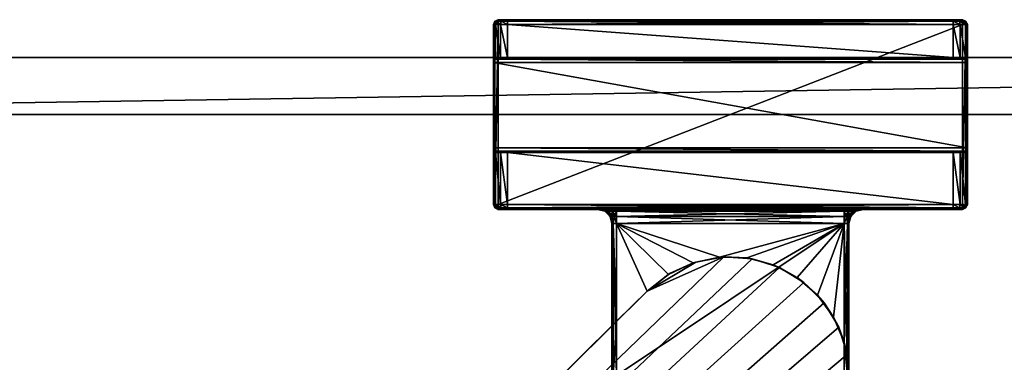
# Model space of a CAD drawing. Header units: metres. Extents: x 0 to 947, y -215 to 49.
# Tile 8 of 10: x 104 to 208, y -29 to 7. Entities that reach past the tile are written whole.
import ezdxf

# ---------------------------------------------------------------- set-up
doc = ezdxf.new("R2010")
doc.units = ezdxf.units.M

msp = doc.modelspace()

# ---------------------------------------------------------------- linework, layer by layer
at = {"layer": 'Y2A95L'}
for points in [[(24.000277, 3, 3), (24.000277, 3, 1994), (411.000275, 3, 3)], [(24.000277, 3, 1994), (411.000275, 3, 1994), (411.000275, 3, 3)], [(24.000277, 3, 3), (411.000275, 3, 3), (24.000277, -3, 3)], [(411.000275, 3, 3), (411.000275, -3, 3), (24.000277, -3, 3)], [(24.000277, 3, 1994), (24.000277, -3, 1994), (411.000275, 3, 1994)], [(24.000277, -3, 1994), (411.000275, -3, 1994), (411.000275, 3, 1994)], [(411.000275, -3, 3), (411.000275, -3, 1994), (24.000277, -3, 3)], [(411.000275, -3, 1994), (24.000277, -3, 1994), (24.000277, -3, 3)]]:
    msp.add_3dface(points, dxfattribs=at)
at = {"layer": 'Y2A95L012'}
for points in [[(154.05043, 6.5, 1976.75), (153.849472, 6.5, 1977.5), (153.995911, 6.853553, 1977.5)], [(153.995911, 6.853553, 1997.5), (153.995911, 6.853553, 1977.5), (153.849472, 6.5, 1997.5)], [(153.995911, 6.853553, 1977.5), (153.849472, 6.5, 1977.5), (153.849472, 6.5, 1997.5)], [(153.849472, 6.5, 1997.5), (153.995911, 6.75, 1997.75), (153.995911, 6.853553, 1997.5)], [(153.995911, 6.75, 1997.75), (153.849472, 6.5, 1997.5), (153.995911, 6.5, 1997.853516)], [(154.05043, 6.5, 1976.75), (154.05043, 3, 1976.75), (153.849472, 6.5, 1977.5)], [(154.05043, 3, 1976.75), (153.849472, 3, 1977.5), (153.849472, 6.5, 1977.5)], [(153.995911, -12.5, 1997.853516), (153.995911, 6.5, 1997.853516), (153.849472, -12.5, 1997.5)], [(153.995911, 6.5, 1997.853516), (153.849472, 6.5, 1997.5), (153.849472, -12.5, 1997.5)], [(153.849472, 3, 1977.5), (153.849472, 6.5, 1997.5), (153.849472, 6.5, 1977.5)], [(153.849472, 3, 1993.5), (153.849472, 6.5, 1997.5), (153.849472, 3, 1977.5)], [(153.849472, 2.853553, 1993.853516), (153.849472, 6.5, 1997.5), (153.849472, 3, 1993.5)], [(153.849472, -12.5, 1997.5), (153.849472, 6.5, 1997.5), (153.849472, 2.5, 1994)], [(153.849472, 2.5, 1994), (153.849472, 6.5, 1997.5), (153.849472, 2.853553, 1993.853516)], [(154.349472, 7, 1977.5), (154.177261, 6.853553, 1976.823242), (153.995911, 6.853553, 1977.5)], [(154.349472, 7, 1997.5), (154.349472, 7, 1977.5), (153.995911, 6.853553, 1997.5)], [(154.349472, 7, 1977.5), (153.995911, 6.853553, 1977.5), (153.995911, 6.853553, 1997.5)], [(154.349472, 6.853553, 1997.853516), (154.349472, 7, 1997.5), (153.995911, 6.853553, 1997.5)], [(154.177261, 6.853553, 1976.823242), (154.05043, 6.5, 1976.75), (153.995911, 6.853553, 1977.5)], [(154.349472, 6.5, 1998), (154.349472, 6.853553, 1997.853516), (153.995911, 6.75, 1997.75)], [(153.995911, 6.75, 1997.75), (154.349472, 6.853553, 1997.853516), (153.995911, 6.853553, 1997.5)], [(153.995911, 6.5, 1997.853516), (154.349472, 6.5, 1998), (153.995911, 6.75, 1997.75)], [(154.349472, -12.5, 1998), (154.349472, 6.5, 1998), (153.995911, -12.5, 1997.853516)], [(154.349472, 6.5, 1998), (153.995911, 6.5, 1997.853516), (153.995911, -12.5, 1997.853516)], [(154.599472, 6.5, 1976.200928), (154.05043, 6.5, 1976.75), (154.177261, 6.853553, 1976.823242)], [(154.599472, 6.5, 1976.200928), (154.599472, 3, 1976.200928), (154.05043, 6.5, 1976.75)], [(154.599472, 3, 1976.200928), (154.05043, 3, 1976.75), (154.05043, 6.5, 1976.75)], [(154.642365, 7, 1976.792847), (154.177261, 6.853553, 1976.823242), (154.349472, 7, 1977.5)], [(154.177261, 6.853553, 1976.823242), (154.642365, 7, 1976.792847), (154.672699, 6.853553, 1976.327759)], [(154.672699, 6.853553, 1976.327759), (154.599472, 6.5, 1976.200928), (154.177261, 6.853553, 1976.823242)], [(203.349472, 7, 1997.5), (202.349472, 7, 1976.5), (154.349472, 7, 1997.5)], [(202.349472, 7, 1976.5), (155.349472, 7, 1976.5), (154.349472, 7, 1997.5)], [(154.349472, 7, 1997.5), (155.349472, 7, 1976.5), (154.349472, 7, 1977.5)], [(155.349472, 7, 1976.5), (154.642365, 7, 1976.792847), (154.349472, 7, 1977.5)], [(203.349472, 7, 1997.5), (154.349472, 7, 1997.5), (203.349472, 6.853553, 1997.853516)], [(154.349472, 7, 1997.5), (154.349472, 6.853553, 1997.853516), (203.349472, 6.853553, 1997.853516)], [(203.349472, 6.853553, 1997.853516), (154.349472, 6.853553, 1997.853516), (203.349472, 6.5, 1998)], [(154.349472, 6.853553, 1997.853516), (154.349472, 6.5, 1998), (203.349472, 6.5, 1998)], [(203.349472, -12.5, 1998), (203.349472, 6.5, 1998), (154.349472, -12.5, 1998)], [(203.349472, 6.5, 1998), (154.349472, 6.5, 1998), (154.349472, -12.5, 1998)], [(155.349472, 6.5, 1976), (154.599472, 6.5, 1976.200928), (154.672699, 6.853553, 1976.327759)], [(155.349472, 6.5, 1976), (155.349472, 3, 1976), (154.599472, 6.5, 1976.200928)], [(155.349472, 3, 1976), (154.599472, 3, 1976.200928), (154.599472, 6.5, 1976.200928)], [(154.642365, 7, 1976.792847), (155.349472, 7, 1976.5), (154.672699, 6.853553, 1976.327759)], [(154.672699, 6.853553, 1976.327759), (155.349472, 7, 1976.5), (155.349472, 6.853553, 1976.146484)], [(155.349472, 6.853553, 1976.146484), (155.349472, 6.5, 1976), (154.672699, 6.853553, 1976.327759)], [(202.349472, 6.853553, 1976.146484), (155.349472, 6.853553, 1976.146484), (202.349472, 7, 1976.5)], [(155.349472, 6.853553, 1976.146484), (155.349472, 7, 1976.5), (202.349472, 7, 1976.5)], [(202.349472, 6.5, 1976), (155.349472, 6.5, 1976), (202.349472, 6.853553, 1976.146484)], [(155.349472, 6.5, 1976), (155.349472, 6.853553, 1976.146484), (202.349472, 6.853553, 1976.146484)], [(202.349472, 6.5, 1976), (202.349472, 3, 1976), (155.349472, 6.5, 1976)], [(202.349472, 3, 1976), (155.349472, 3, 1976), (155.349472, 6.5, 1976)], [(203.05658, 7, 1976.792847), (202.349472, 7, 1976.5), (203.349472, 7, 1997.5)], [(203.05658, 7, 1976.792847), (203.026245, 6.853553, 1976.327759), (202.349472, 7, 1976.5)], [(202.349472, 7, 1976.5), (203.026245, 6.853553, 1976.327759), (202.349472, 6.853553, 1976.146484)], [(203.026245, 6.853553, 1976.327759), (203.099472, 6.5, 1976.200928), (202.349472, 6.853553, 1976.146484)], [(203.099472, 6.5, 1976.200928), (202.349472, 6.5, 1976), (202.349472, 6.853553, 1976.146484)], [(203.099472, 6.5, 1976.200928), (203.099472, 3, 1976.200928), (202.349472, 6.5, 1976)], [(203.099472, 3, 1976.200928), (202.349472, 3, 1976), (202.349472, 6.5, 1976)], [(203.026245, 6.853553, 1976.327759), (203.05658, 7, 1976.792847), (203.521683, 6.853553, 1976.823242)], [(203.521683, 6.853553, 1976.823242), (203.648514, 6.5, 1976.75), (203.026245, 6.853553, 1976.327759)], [(203.648514, 6.5, 1976.75), (203.099472, 6.5, 1976.200928), (203.026245, 6.853553, 1976.327759)], [(203.349472, 7, 1977.5), (203.05658, 7, 1976.792847), (203.349472, 7, 1997.5)], [(203.05658, 7, 1976.792847), (203.349472, 7, 1977.5), (203.521683, 6.853553, 1976.823242)], [(203.648514, 6.5, 1976.75), (203.648514, 3, 1976.75), (203.099472, 6.5, 1976.200928)], [(203.648514, 3, 1976.75), (203.099472, 3, 1976.200928), (203.099472, 6.5, 1976.200928)], [(203.703018, 6.853553, 1997.5), (203.349472, 7, 1997.5), (203.703018, 6.75, 1997.75)], [(203.349472, 7, 1997.5), (203.349472, 6.853553, 1997.853516), (203.703018, 6.75, 1997.75)], [(203.703018, 6.853553, 1997.5), (203.703018, 6.853553, 1977.5), (203.349472, 7, 1997.5)], [(203.703018, 6.853553, 1977.5), (203.349472, 7, 1977.5), (203.349472, 7, 1997.5)], [(203.521683, 6.853553, 1976.823242), (203.349472, 7, 1977.5), (203.703018, 6.853553, 1977.5)], [(203.703018, 6.75, 1997.75), (203.349472, 6.853553, 1997.853516), (203.703018, 6.5, 1997.853516)], [(203.349472, 6.853553, 1997.853516), (203.349472, 6.5, 1998), (203.703018, 6.5, 1997.853516)], [(203.703018, -12.5, 1997.853516), (203.703018, 6.5, 1997.853516), (203.349472, -12.5, 1998)], [(203.703018, 6.5, 1997.853516), (203.349472, 6.5, 1998), (203.349472, -12.5, 1998)], [(203.703018, 6.853553, 1977.5), (203.849472, 6.5, 1977.5), (203.521683, 6.853553, 1976.823242)], [(203.849472, 6.5, 1977.5), (203.648514, 6.5, 1976.75), (203.521683, 6.853553, 1976.823242)], [(203.849472, 6.5, 1977.5), (203.849472, 3, 1977.5), (203.648514, 6.5, 1976.75)], [(203.849472, 3, 1977.5), (203.648514, 3, 1976.75), (203.648514, 6.5, 1976.75)], [(203.703018, 6.75, 1997.75), (203.849472, 6.5, 1997.5), (203.703018, 6.853553, 1997.5)], [(203.849472, 6.5, 1997.5), (203.849472, 6.5, 1977.5), (203.703018, 6.853553, 1997.5)], [(203.849472, 6.5, 1977.5), (203.703018, 6.853553, 1977.5), (203.703018, 6.853553, 1997.5)], [(203.849472, 6.5, 1997.5), (203.703018, 6.75, 1997.75), (203.703018, 6.5, 1997.853516)], [(203.849472, -12.5, 1997.5), (203.849472, 6.5, 1997.5), (203.703018, -12.5, 1997.853516)], [(203.849472, 6.5, 1997.5), (203.703018, 6.5, 1997.853516), (203.703018, -12.5, 1997.853516)], [(203.849472, 2.853553, 1993.853516), (203.849472, 6.5, 1997.5), (203.849472, 2.5, 1994)], [(203.849472, 6.5, 1997.5), (203.849472, -12.5, 1997.5), (203.849472, 2.5, 1994)], [(203.849472, 3, 1993.5), (203.849472, 6.5, 1997.5), (203.849472, 2.853553, 1993.853516)], [(203.849472, 3, 1977.5), (203.849472, 6.5, 1997.5), (203.849472, 3, 1993.5)], [(203.849472, 6.5, 1977.5), (203.849472, 6.5, 1997.5), (203.849472, 3, 1977.5)], [(153.849472, 3, 1977.5), (154.05043, 3, 1976.75), (153.849472, 3, 1993.5)], [(154.05043, 3, 1976.75), (155.349472, 3, 1976), (153.849472, 3, 1993.5)], [(153.849472, 3, 1993.5), (155.349472, 3, 1976), (203.849472, 3, 1993.5)], [(203.849472, 3, 1993.5), (203.849472, 2.853553, 1993.853516), (153.849472, 3, 1993.5)], [(203.849472, 2.853553, 1993.853516), (153.849472, 2.853553, 1993.853516), (153.849472, 3, 1993.5)], [(203.849472, 2.853553, 1993.853516), (203.849472, 2.5, 1994), (153.849472, 2.853553, 1993.853516)], [(203.849472, 2.5, 1994), (153.849472, 2.5, 1994), (153.849472, 2.853553, 1993.853516)], [(153.849472, -6.5, 1994), (153.849472, -12.5, 1997.5), (153.849472, 2.5, 1994)], [(203.849472, 2.5, 1994), (203.849472, -6.5, 1994), (153.849472, 2.5, 1994)], [(203.849472, -6.5, 1994), (153.849472, -6.5, 1994), (153.849472, 2.5, 1994)], [(155.349472, 3, 1976), (154.05043, 3, 1976.75), (154.599472, 3, 1976.200928)], [(155.349472, 3, 1976), (202.349472, 3, 1976), (203.849472, 3, 1993.5)], [(203.849472, 3, 1993.5), (202.349472, 3, 1976), (203.648514, 3, 1976.75)], [(202.349472, 3, 1976), (203.099472, 3, 1976.200928), (203.648514, 3, 1976.75)], [(203.849472, 3, 1993.5), (203.648514, 3, 1976.75), (203.849472, 3, 1977.5)], [(203.849472, 2.5, 1994), (203.849472, -12.5, 1997.5), (203.849472, -6.5, 1994)], [(153.849472, -6.853553, 1993.853516), (153.849472, -12.5, 1997.5), (153.849472, -6.5, 1994)], [(203.849472, -6.5, 1994), (203.849472, -6.853553, 1993.853516), (153.849472, -6.5, 1994)], [(203.849472, -6.853553, 1993.853516), (153.849472, -6.853553, 1993.853516), (153.849472, -6.5, 1994)], [(153.849472, -7, 1993.5), (153.849472, -12.5, 1997.5), (153.849472, -6.853553, 1993.853516)], [(203.849472, -6.853553, 1993.853516), (203.849472, -7, 1993.5), (153.849472, -6.853553, 1993.853516)], [(203.849472, -7, 1993.5), (153.849472, -7, 1993.5), (153.849472, -6.853553, 1993.853516)], [(154.05043, -7, 1976.75), (154.05043, -12.5, 1976.75), (153.849472, -7, 1977.5)], [(154.05043, -12.5, 1976.75), (153.849472, -12.5, 1977.5), (153.849472, -7, 1977.5)], [(153.849472, -12.5, 1997.5), (153.849472, -7, 1977.5), (153.849472, -12.5, 1977.5)], [(153.849472, -7, 1977.5), (153.849472, -12.5, 1997.5), (153.849472, -7, 1993.5)], [(153.849472, -7, 1977.5), (155.349472, -7, 1976), (154.05043, -7, 1976.75)], [(153.849472, -7, 1993.5), (155.349472, -7, 1976), (153.849472, -7, 1977.5)], [(203.849472, -7, 1993.5), (155.349472, -7, 1976), (153.849472, -7, 1993.5)], [(154.599472, -7, 1976.200928), (154.599472, -12.5, 1976.200928), (154.05043, -7, 1976.75)], [(154.599472, -12.5, 1976.200928), (154.05043, -12.5, 1976.75), (154.05043, -7, 1976.75)], [(154.05043, -7, 1976.75), (155.349472, -7, 1976), (154.599472, -7, 1976.200928)], [(155.349472, -7, 1976), (155.349472, -12.5, 1976), (154.599472, -7, 1976.200928)], [(155.349472, -12.5, 1976), (154.599472, -12.5, 1976.200928), (154.599472, -7, 1976.200928)], [(202.349472, -7, 1976), (202.349472, -12.5, 1976), (155.349472, -7, 1976)], [(202.349472, -12.5, 1976), (155.349472, -12.5, 1976), (155.349472, -7, 1976)], [(155.349472, -7, 1976), (203.849472, -7, 1993.5), (202.349472, -7, 1976)], [(203.099472, -7, 1976.200928), (203.099472, -12.5, 1976.200928), (202.349472, -7, 1976)], [(203.099472, -12.5, 1976.200928), (202.349472, -12.5, 1976), (202.349472, -7, 1976)], [(203.099472, -7, 1976.200928), (202.349472, -7, 1976), (203.648514, -7, 1976.75)], [(202.349472, -7, 1976), (203.849472, -7, 1993.5), (203.648514, -7, 1976.75)], [(203.648514, -7, 1976.75), (203.648514, -12.5, 1976.75), (203.099472, -7, 1976.200928)], [(203.648514, -12.5, 1976.75), (203.099472, -12.5, 1976.200928), (203.099472, -7, 1976.200928)], [(203.849472, -7, 1977.5), (203.849472, -12.5, 1977.5), (203.648514, -7, 1976.75)], [(203.849472, -12.5, 1977.5), (203.648514, -12.5, 1976.75), (203.648514, -7, 1976.75)], [(203.648514, -7, 1976.75), (203.849472, -7, 1993.5), (203.849472, -7, 1977.5)], [(203.849472, -6.5, 1994), (203.849472, -12.5, 1997.5), (203.849472, -6.853553, 1993.853516)], [(203.849472, -6.853553, 1993.853516), (203.849472, -12.5, 1997.5), (203.849472, -7, 1993.5)], [(203.849472, -12.5, 1977.5), (203.849472, -7, 1977.5), (203.849472, -12.5, 1997.5)], [(203.849472, -7, 1977.5), (203.849472, -7, 1993.5), (203.849472, -12.5, 1997.5)], [(153.995911, -12.853554, 1977.5), (153.995911, -12.853554, 1997.5), (153.849472, -12.5, 1977.5)], [(153.995911, -12.853554, 1997.5), (153.849472, -12.5, 1997.5), (153.849472, -12.5, 1977.5)], [(153.995911, -12.853554, 1977.5), (153.849472, -12.5, 1977.5), (154.177261, -12.853554, 1976.823242)], [(153.849472, -12.5, 1977.5), (154.05043, -12.5, 1976.75), (154.177261, -12.853554, 1976.823242)], [(153.849472, -12.5, 1997.5), (153.995911, -12.75, 1997.75), (153.995911, -12.5, 1997.853516)], [(153.995911, -12.75, 1997.75), (153.849472, -12.5, 1997.5), (153.995911, -12.853554, 1997.5)], [(153.995911, -12.75, 1997.75), (154.349472, -12.853554, 1997.853516), (153.995911, -12.5, 1997.853516)], [(154.349472, -12.853554, 1997.853516), (154.349472, -12.5, 1998), (153.995911, -12.5, 1997.853516)], [(153.995911, -12.853554, 1997.5), (154.349472, -13, 1997.5), (153.995911, -12.75, 1997.75)], [(154.349472, -13, 1997.5), (154.349472, -12.853554, 1997.853516), (153.995911, -12.75, 1997.75)], [(154.349472, -13, 1977.5), (154.349472, -13, 1997.5), (153.995911, -12.853554, 1977.5)], [(154.349472, -13, 1997.5), (153.995911, -12.853554, 1997.5), (153.995911, -12.853554, 1977.5)], [(154.177261, -12.853554, 1976.823242), (154.349472, -13, 1977.5), (153.995911, -12.853554, 1977.5)], [(154.177261, -12.853554, 1976.823242), (154.05043, -12.5, 1976.75), (154.672699, -12.853554, 1976.327759)], [(154.05043, -12.5, 1976.75), (154.599472, -12.5, 1976.200928), (154.672699, -12.853554, 1976.327759)], [(154.672699, -12.853554, 1976.327759), (154.642365, -13, 1976.792847), (154.177261, -12.853554, 1976.823242)], [(154.642365, -13, 1976.792847), (154.349472, -13, 1977.5), (154.177261, -12.853554, 1976.823242)], [(203.349472, -12.5, 1998), (154.349472, -12.5, 1998), (203.349472, -12.853554, 1997.853516)], [(154.349472, -12.5, 1998), (154.349472, -12.853554, 1997.853516), (203.349472, -12.853554, 1997.853516)], [(203.349472, -12.853554, 1997.853516), (154.349472, -12.853554, 1997.853516), (203.349472, -13, 1997.5)], [(154.349472, -12.853554, 1997.853516), (154.349472, -13, 1997.5), (203.349472, -13, 1997.5)], [(164.849472, -13, 1991.5), (154.349472, -13, 1997.5), (164.849472, -13, 1986.5)], [(154.349472, -13, 1997.5), (154.349472, -13, 1977.5), (164.849472, -13, 1986.5)], [(164.849472, -13, 1986.5), (154.349472, -13, 1977.5), (155.349472, -13, 1976.5)], [(154.349472, -13, 1977.5), (154.642365, -13, 1976.792847), (155.349472, -13, 1976.5)], [(164.849472, -13, 1991.5), (165.117416, -13, 1992.5), (154.349472, -13, 1997.5)], [(165.117416, -13, 1992.5), (165.849472, -13, 1993.232056), (154.349472, -13, 1997.5)], [(203.349472, -13, 1997.5), (154.349472, -13, 1997.5), (166.849472, -13, 1993.5)], [(166.849472, -13, 1993.5), (154.349472, -13, 1997.5), (165.849472, -13, 1993.232056)], [(154.672699, -12.853554, 1976.327759), (154.599472, -12.5, 1976.200928), (155.349472, -12.853554, 1976.146484)], [(154.599472, -12.5, 1976.200928), (155.349472, -12.5, 1976), (155.349472, -12.853554, 1976.146484)], [(154.642365, -13, 1976.792847), (154.672699, -12.853554, 1976.327759), (155.349472, -13, 1976.5)], [(155.349472, -13, 1976.5), (154.672699, -12.853554, 1976.327759), (155.349472, -12.853554, 1976.146484)], [(202.349472, -12.853554, 1976.146484), (155.349472, -12.853554, 1976.146484), (202.349472, -12.5, 1976)], [(155.349472, -12.853554, 1976.146484), (155.349472, -12.5, 1976), (202.349472, -12.5, 1976)], [(202.349472, -13, 1976.5), (155.349472, -13, 1976.5), (202.349472, -12.853554, 1976.146484)], [(155.349472, -13, 1976.5), (155.349472, -12.853554, 1976.146484), (202.349472, -12.853554, 1976.146484)], [(165.849472, -13, 1984.767944), (155.349472, -13, 1976.5), (166.849472, -13, 1984.5)], [(155.349472, -13, 1976.5), (202.349472, -13, 1976.5), (166.849472, -13, 1984.5)], [(155.349472, -13, 1976.5), (165.117416, -13, 1985.5), (164.849472, -13, 1986.5)], [(165.117416, -13, 1985.5), (155.349472, -13, 1976.5), (165.849472, -13, 1984.767944)], [(165.117416, -13, 1985.5), (165.694626, -13.200962, 1986.021606), (164.849472, -13, 1986.5)], [(165.694626, -13.200962, 1986.021606), (165.599472, -13.200962, 1986.5), (164.849472, -13, 1986.5)], [(165.599472, -13.200962, 1991.5), (164.849472, -13, 1991.5), (165.599472, -13.200962, 1986.5)], [(165.599472, -13.200962, 1986.5), (164.849472, -13, 1991.5), (164.849472, -13, 1986.5)], [(165.599472, -13.200962, 1991.5), (165.694626, -13.200962, 1991.978394), (164.849472, -13, 1991.5)], [(164.849472, -13, 1991.5), (165.694626, -13.200962, 1991.978394), (165.117416, -13, 1992.5)], [(165.849472, -13, 1984.767944), (165.965591, -13.200962, 1985.616089), (165.117416, -13, 1985.5)], [(165.965591, -13.200962, 1985.616089), (165.694626, -13.200962, 1986.021606), (165.117416, -13, 1985.5)], [(165.694626, -13.200962, 1991.978394), (165.965591, -13.200962, 1992.383911), (165.117416, -13, 1992.5)], [(165.117416, -13, 1992.5), (165.965591, -13.200962, 1992.383911), (165.849472, -13, 1993.232056)], [(165.694626, -13.200962, 1986.021606), (166.148514, -13.75, 1986.5), (165.599472, -13.200962, 1986.5)], [(166.148514, -13.75, 1991.5), (165.599472, -13.200962, 1991.5), (166.148514, -13.75, 1986.5)], [(166.148514, -13.75, 1986.5), (165.599472, -13.200962, 1991.5), (165.599472, -13.200962, 1986.5)], [(165.694626, -13.200962, 1991.978394), (165.599472, -13.200962, 1991.5), (166.201859, -13.75, 1991.768188)], [(166.201859, -13.75, 1991.768188), (165.599472, -13.200962, 1991.5), (166.148514, -13.75, 1991.5)], [(165.965591, -13.200962, 1985.616089), (166.201859, -13.75, 1986.231812), (165.694626, -13.200962, 1986.021606)], [(166.201859, -13.75, 1986.231812), (166.148514, -13.75, 1986.5), (165.694626, -13.200962, 1986.021606)], [(165.965591, -13.200962, 1992.383911), (165.694626, -13.200962, 1991.978394), (166.353821, -13.75, 1991.995605)], [(166.353821, -13.75, 1991.995605), (165.694626, -13.200962, 1991.978394), (166.201859, -13.75, 1991.768188)], [(166.849472, -13, 1984.5), (166.371109, -13.200962, 1985.345093), (165.849472, -13, 1984.767944)], [(166.371109, -13.200962, 1985.345093), (165.965591, -13.200962, 1985.616089), (165.849472, -13, 1984.767944)], [(165.965591, -13.200962, 1992.383911), (166.371109, -13.200962, 1992.654907), (165.849472, -13, 1993.232056)], [(165.849472, -13, 1993.232056), (166.371109, -13.200962, 1992.654907), (166.849472, -13, 1993.5)], [(166.201859, -13.75, 1986.231812), (165.965591, -13.200962, 1985.616089), (166.353821, -13.75, 1986.004395)], [(165.965591, -13.200962, 1985.616089), (166.371109, -13.200962, 1985.345093), (166.353821, -13.75, 1986.004395)], [(165.965591, -13.200962, 1992.383911), (166.581223, -13.75, 1992.147583), (166.371109, -13.200962, 1992.654907)], [(166.581223, -13.75, 1992.147583), (165.965591, -13.200962, 1992.383911), (166.353821, -13.75, 1991.995605)], [(166.353821, -13.75, 1986.004395), (166.371109, -13.200962, 1985.345093), (166.581223, -13.75, 1985.852417)], [(166.849472, -13.200962, 1985.25), (166.371109, -13.200962, 1985.345093), (166.849472, -13, 1984.5)], [(166.371109, -13.200962, 1992.654907), (166.849472, -13.200962, 1992.75), (166.849472, -13, 1993.5)], [(166.371109, -13.200962, 1985.345093), (166.849472, -13.200962, 1985.25), (166.581223, -13.75, 1985.852417)], [(166.581223, -13.75, 1992.147583), (166.849472, -13.75, 1992.200928), (166.371109, -13.200962, 1992.654907)], [(166.371109, -13.200962, 1992.654907), (166.849472, -13.75, 1992.200928), (166.849472, -13.200962, 1992.75)], [(166.581223, -13.75, 1985.852417), (166.849472, -13.200962, 1985.25), (166.849472, -13.75, 1985.799072)], [(190.849472, -13.200962, 1985.25), (166.849472, -13, 1984.5), (190.849472, -13, 1984.5)], [(166.849472, -13, 1984.5), (190.849472, -13.200962, 1985.25), (166.849472, -13.200962, 1985.25)], [(190.849472, -13.200962, 1992.75), (190.849472, -13, 1993.5), (166.849472, -13.200962, 1992.75)], [(166.849472, -13.200962, 1992.75), (190.849472, -13, 1993.5), (166.849472, -13, 1993.5)], [(190.849472, -13, 1993.5), (203.349472, -13, 1997.5), (166.849472, -13, 1993.5)], [(166.849472, -13, 1984.5), (202.349472, -13, 1976.5), (190.849472, -13, 1984.5)], [(190.849472, -13.200962, 1985.25), (190.849472, -13.75, 1985.799072), (166.849472, -13.200962, 1985.25)], [(166.849472, -13.200962, 1985.25), (190.849472, -13.75, 1985.799072), (166.849472, -13.75, 1985.799072)], [(190.849472, -13.75, 1992.200928), (190.849472, -13.200962, 1992.75), (166.849472, -13.75, 1992.200928)], [(166.849472, -13.75, 1992.200928), (190.849472, -13.200962, 1992.75), (166.849472, -13.200962, 1992.75)], [(190.849472, -13.200962, 1992.75), (191.32782, -13.200962, 1992.654907), (190.849472, -13, 1993.5)], [(190.849472, -13, 1993.5), (191.32782, -13.200962, 1992.654907), (191.849472, -13, 1993.232056)], [(191.849472, -13, 1984.767944), (191.32782, -13.200962, 1985.345093), (190.849472, -13, 1984.5)], [(191.32782, -13.200962, 1985.345093), (190.849472, -13.200962, 1985.25), (190.849472, -13, 1984.5)], [(191.849472, -13, 1993.232056), (203.349472, -13, 1997.5), (190.849472, -13, 1993.5)], [(190.849472, -13, 1984.5), (202.349472, -13, 1976.5), (191.849472, -13, 1984.767944)], [(191.32782, -13.200962, 1992.654907), (190.849472, -13.200962, 1992.75), (191.117722, -13.75, 1992.147583)], [(191.117722, -13.75, 1992.147583), (190.849472, -13.200962, 1992.75), (190.849472, -13.75, 1992.200928)], [(191.117722, -13.75, 1985.852417), (190.849472, -13.75, 1985.799072), (191.32782, -13.200962, 1985.345093)], [(191.32782, -13.200962, 1985.345093), (190.849472, -13.75, 1985.799072), (190.849472, -13.200962, 1985.25)], [(191.345123, -13.75, 1991.995605), (191.32782, -13.200962, 1992.654907), (191.117722, -13.75, 1992.147583)], [(191.733353, -13.200962, 1985.616089), (191.117722, -13.75, 1985.852417), (191.32782, -13.200962, 1985.345093)], [(191.117722, -13.75, 1985.852417), (191.733353, -13.200962, 1985.616089), (191.345123, -13.75, 1986.004395)], [(191.32782, -13.200962, 1992.654907), (191.733353, -13.200962, 1992.383911), (191.849472, -13, 1993.232056)], [(191.733353, -13.200962, 1985.616089), (191.32782, -13.200962, 1985.345093), (191.849472, -13, 1984.767944)], [(191.733353, -13.200962, 1992.383911), (191.32782, -13.200962, 1992.654907), (191.345123, -13.75, 1991.995605)], [(191.49707, -13.75, 1991.768188), (191.733353, -13.200962, 1992.383911), (191.345123, -13.75, 1991.995605)], [(191.733353, -13.200962, 1985.616089), (192.004318, -13.200962, 1986.021606), (191.345123, -13.75, 1986.004395)], [(191.345123, -13.75, 1986.004395), (192.004318, -13.200962, 1986.021606), (191.49707, -13.75, 1986.231812)], [(191.733353, -13.200962, 1992.383911), (191.49707, -13.75, 1991.768188), (192.004318, -13.200962, 1991.978394)], [(191.49707, -13.75, 1991.768188), (191.55043, -13.75, 1991.5), (192.004318, -13.200962, 1991.978394)], [(192.004318, -13.200962, 1986.021606), (192.099472, -13.200962, 1986.5), (191.49707, -13.75, 1986.231812)], [(191.49707, -13.75, 1986.231812), (192.099472, -13.200962, 1986.5), (191.55043, -13.75, 1986.5)], [(192.004318, -13.200962, 1991.978394), (191.55043, -13.75, 1991.5), (192.099472, -13.200962, 1991.5)], [(192.099472, -13.200962, 1991.5), (191.55043, -13.75, 1991.5), (192.099472, -13.200962, 1986.5)], [(192.099472, -13.200962, 1986.5), (191.55043, -13.75, 1991.5), (191.55043, -13.75, 1986.5)], [(191.849472, -13, 1993.232056), (191.733353, -13.200962, 1992.383911), (192.581528, -13, 1992.5)], [(191.733353, -13.200962, 1992.383911), (192.004318, -13.200962, 1991.978394), (192.581528, -13, 1992.5)], [(192.004318, -13.200962, 1986.021606), (191.733353, -13.200962, 1985.616089), (192.581528, -13, 1985.5)], [(192.581528, -13, 1985.5), (191.733353, -13.200962, 1985.616089), (191.849472, -13, 1984.767944)], [(192.581528, -13, 1992.5), (203.349472, -13, 1997.5), (191.849472, -13, 1993.232056)], [(191.849472, -13, 1984.767944), (202.349472, -13, 1976.5), (192.581528, -13, 1985.5)], [(192.581528, -13, 1992.5), (192.004318, -13.200962, 1991.978394), (192.849472, -13, 1991.5)], [(192.004318, -13.200962, 1991.978394), (192.099472, -13.200962, 1991.5), (192.849472, -13, 1991.5)], [(192.099472, -13.200962, 1986.5), (192.004318, -13.200962, 1986.021606), (192.849472, -13, 1986.5)], [(192.849472, -13, 1986.5), (192.004318, -13.200962, 1986.021606), (192.581528, -13, 1985.5)], [(192.099472, -13.200962, 1991.5), (192.849472, -13, 1986.5), (192.849472, -13, 1991.5)], [(192.849472, -13, 1986.5), (192.099472, -13.200962, 1991.5), (192.099472, -13.200962, 1986.5)], [(192.849472, -13, 1991.5), (203.349472, -13, 1997.5), (192.581528, -13, 1992.5)], [(192.581528, -13, 1985.5), (202.349472, -13, 1976.5), (192.849472, -13, 1986.5)], [(203.349472, -13, 1997.5), (192.849472, -13, 1991.5), (203.349472, -13, 1977.5)], [(192.849472, -13, 1991.5), (192.849472, -13, 1986.5), (203.349472, -13, 1977.5)], [(203.349472, -13, 1977.5), (192.849472, -13, 1986.5), (203.05658, -13, 1976.792847)], [(192.849472, -13, 1986.5), (202.349472, -13, 1976.5), (203.05658, -13, 1976.792847)], [(202.349472, -12.853554, 1976.146484), (202.349472, -12.5, 1976), (203.026245, -12.853554, 1976.327759)], [(202.349472, -12.5, 1976), (203.099472, -12.5, 1976.200928), (203.026245, -12.853554, 1976.327759)], [(203.05658, -13, 1976.792847), (202.349472, -13, 1976.5), (203.026245, -12.853554, 1976.327759)], [(203.026245, -12.853554, 1976.327759), (202.349472, -13, 1976.5), (202.349472, -12.853554, 1976.146484)], [(203.026245, -12.853554, 1976.327759), (203.099472, -12.5, 1976.200928), (203.521683, -12.853554, 1976.823242)], [(203.521683, -12.853554, 1976.823242), (203.05658, -13, 1976.792847), (203.026245, -12.853554, 1976.327759)], [(203.05658, -13, 1976.792847), (203.521683, -12.853554, 1976.823242), (203.349472, -13, 1977.5)], [(203.099472, -12.5, 1976.200928), (203.648514, -12.5, 1976.75), (203.521683, -12.853554, 1976.823242)], [(203.703018, -12.5, 1997.853516), (203.349472, -12.5, 1998), (203.703018, -12.75, 1997.75)], [(203.349472, -12.5, 1998), (203.349472, -12.853554, 1997.853516), (203.703018, -12.75, 1997.75)], [(203.703018, -12.75, 1997.75), (203.349472, -12.853554, 1997.853516), (203.703018, -12.853554, 1997.5)], [(203.349472, -13, 1977.5), (203.521683, -12.853554, 1976.823242), (203.703018, -12.853554, 1977.5)], [(203.703018, -12.853554, 1977.5), (203.703018, -12.853554, 1997.5), (203.349472, -13, 1977.5)], [(203.703018, -12.853554, 1997.5), (203.349472, -13, 1997.5), (203.349472, -13, 1977.5)], [(203.349472, -12.853554, 1997.853516), (203.349472, -13, 1997.5), (203.703018, -12.853554, 1997.5)], [(203.521683, -12.853554, 1976.823242), (203.648514, -12.5, 1976.75), (203.703018, -12.853554, 1977.5)], [(203.648514, -12.5, 1976.75), (203.849472, -12.5, 1977.5), (203.703018, -12.853554, 1977.5)], [(203.849472, -12.5, 1977.5), (203.849472, -12.5, 1997.5), (203.703018, -12.853554, 1977.5)], [(203.849472, -12.5, 1997.5), (203.703018, -12.853554, 1997.5), (203.703018, -12.853554, 1977.5)], [(203.849472, -12.5, 1997.5), (203.703018, -12.75, 1997.75), (203.703018, -12.853554, 1997.5)], [(203.703018, -12.75, 1997.75), (203.849472, -12.5, 1997.5), (203.703018, -12.5, 1997.853516)], [(166.148514, -13.75, 1986.5), (166.201859, -13.75, 1986.231812), (166.349472, -14.5, 1986.5)], [(166.148514, -13.75, 1991.5), (166.349472, -14.5, 1986.5), (166.349472, -14.5, 1991.5)], [(166.349472, -14.5, 1986.5), (166.148514, -13.75, 1991.5), (166.148514, -13.75, 1986.5)], [(166.148514, -13.75, 1991.5), (166.349472, -14.5, 1991.5), (166.201859, -13.75, 1991.768188)], [(166.349472, -14.5, 1986.5), (166.201859, -13.75, 1986.231812), (166.495911, -14.5, 1986.146484)], [(166.201859, -13.75, 1986.231812), (166.353821, -13.75, 1986.004395), (166.495911, -14.5, 1986.146484)], [(166.349472, -14.5, 1991.5), (166.495911, -14.5, 1991.853516), (166.201859, -13.75, 1991.768188)], [(166.201859, -13.75, 1991.768188), (166.495911, -14.5, 1991.853516), (166.353821, -13.75, 1991.995605)], [(166.349472, -30.5, 1986.5), (166.349472, -30.5, 1991.5), (166.349472, -14.5, 1986.5)], [(166.349472, -30.5, 1991.5), (166.349472, -14.5, 1991.5), (166.349472, -14.5, 1986.5)], [(166.495911, -14.5, 1986.146484), (166.495911, -30.5, 1986.146484), (166.349472, -14.5, 1986.5)], [(166.495911, -30.5, 1986.146484), (166.349472, -30.5, 1986.5), (166.349472, -14.5, 1986.5)], [(166.495911, -30.5, 1991.853516), (166.495911, -14.5, 1991.853516), (166.349472, -30.5, 1991.5)], [(166.495911, -14.5, 1991.853516), (166.349472, -14.5, 1991.5), (166.349472, -30.5, 1991.5)], [(166.581223, -13.75, 1985.852417), (166.495911, -14.5, 1986.146484), (166.353821, -13.75, 1986.004395)], [(166.581223, -13.75, 1992.147583), (166.353821, -13.75, 1991.995605), (166.495911, -14.5, 1991.853516)], [(166.849472, -14.5, 1986), (166.495911, -14.5, 1986.146484), (166.581223, -13.75, 1985.852417)], [(166.849472, -14.5, 1992), (166.581223, -13.75, 1992.147583), (166.495911, -14.5, 1991.853516)], [(166.849472, -14.5, 1986), (166.849472, -30.5, 1986), (166.495911, -14.5, 1986.146484)], [(166.849472, -30.5, 1986), (166.495911, -30.5, 1986.146484), (166.495911, -14.5, 1986.146484)], [(166.849472, -14.5, 1992), (166.495911, -14.5, 1991.853516), (166.849472, -24.792381, 1992)], [(166.849472, -24.792381, 1992), (166.495911, -14.5, 1991.853516), (166.495911, -30.5, 1991.853516)], [(166.849472, -13.75, 1985.799072), (166.849472, -14.5, 1986), (166.581223, -13.75, 1985.852417)], [(166.849472, -13.75, 1992.200928), (166.581223, -13.75, 1992.147583), (166.849472, -14.5, 1992)], [(190.849472, -13.75, 1985.799072), (190.849472, -14.5, 1986), (166.849472, -13.75, 1985.799072)], [(166.849472, -13.75, 1985.799072), (190.849472, -14.5, 1986), (166.849472, -14.5, 1986)], [(190.849472, -13.75, 1992.200928), (166.849472, -14.5, 1992), (190.849472, -14.5, 1992)], [(166.849472, -14.5, 1992), (190.849472, -13.75, 1992.200928), (166.849472, -13.75, 1992.200928)], [(190.849472, -30.5, 1986), (166.849472, -30.5, 1986), (190.849472, -14.5, 1986)], [(166.849472, -30.5, 1986), (166.849472, -14.5, 1986), (190.849472, -14.5, 1986)], [(170.052521, -21.619474, 1992), (166.849472, -14.5, 1992), (166.849472, -24.792381, 1992)], [(172.305984, -19.849516, 1992), (166.849472, -14.5, 1992), (170.052521, -21.619474, 1992)], [(174.903305, -18.639235, 1992), (166.849472, -14.5, 1992), (172.305984, -19.849516, 1992)], [(190.849472, -14.5, 1992), (166.849472, -14.5, 1992), (177.707993, -18.052229, 1992)], [(177.707993, -18.052229, 1992), (166.849472, -14.5, 1992), (174.903305, -18.639235, 1992)], [(180.572662, -18.119345, 1992), (190.849472, -14.5, 1992), (177.707993, -18.052229, 1992)], [(183.346771, -18.837057, 1992), (190.849472, -14.5, 1992), (180.572662, -18.119345, 1992)], [(185.884567, -20.167648, 1992), (190.849472, -14.5, 1992), (183.346771, -18.837057, 1992)], [(188.052658, -22.041199, 1992), (190.849472, -14.5, 1992), (185.884567, -20.167648, 1992)], [(189.737137, -24.359253, 1992), (190.849472, -14.5, 1992), (188.052658, -22.041199, 1992)], [(190.849472, -14.5, 1992), (189.737137, -24.359253, 1992), (190.849472, -27, 1992)], [(190.849472, -13.75, 1992.200928), (190.849472, -14.5, 1992), (191.117722, -13.75, 1992.147583)], [(190.849472, -14.5, 1992), (191.203018, -14.5, 1991.853516), (191.117722, -13.75, 1992.147583)], [(190.849472, -13.75, 1985.799072), (191.117722, -13.75, 1985.852417), (190.849472, -14.5, 1986)], [(190.849472, -14.5, 1986), (191.117722, -13.75, 1985.852417), (191.203018, -14.5, 1986.146484)], [(191.203018, -14.5, 1986.146484), (191.203018, -30.5, 1986.146484), (190.849472, -14.5, 1986)], [(191.203018, -30.5, 1986.146484), (190.849472, -30.5, 1986), (190.849472, -14.5, 1986)], [(191.203018, -30.5, 1991.853516), (191.203018, -14.5, 1991.853516), (190.849472, -27, 1992)], [(191.203018, -14.5, 1991.853516), (190.849472, -14.5, 1992), (190.849472, -27, 1992)], [(191.117722, -13.75, 1992.147583), (191.203018, -14.5, 1991.853516), (191.345123, -13.75, 1991.995605)], [(191.117722, -13.75, 1985.852417), (191.345123, -13.75, 1986.004395), (191.203018, -14.5, 1986.146484)], [(191.349472, -14.5, 1991.5), (191.49707, -13.75, 1991.768188), (191.203018, -14.5, 1991.853516)], [(191.49707, -13.75, 1991.768188), (191.345123, -13.75, 1991.995605), (191.203018, -14.5, 1991.853516)], [(191.349472, -14.5, 1986.5), (191.203018, -14.5, 1986.146484), (191.49707, -13.75, 1986.231812)], [(191.49707, -13.75, 1986.231812), (191.203018, -14.5, 1986.146484), (191.345123, -13.75, 1986.004395)], [(191.349472, -14.5, 1986.5), (191.349472, -30.5, 1986.5), (191.203018, -14.5, 1986.146484)], [(191.349472, -30.5, 1986.5), (191.203018, -30.5, 1986.146484), (191.203018, -14.5, 1986.146484)], [(191.349472, -30.5, 1991.5), (191.349472, -14.5, 1991.5), (191.203018, -30.5, 1991.853516)], [(191.349472, -14.5, 1991.5), (191.203018, -14.5, 1991.853516), (191.203018, -30.5, 1991.853516)], [(191.55043, -13.75, 1991.5), (191.49707, -13.75, 1991.768188), (191.349472, -14.5, 1991.5)], [(191.55043, -13.75, 1991.5), (191.349472, -14.5, 1991.5), (191.55043, -13.75, 1986.5)], [(191.55043, -13.75, 1986.5), (191.349472, -14.5, 1991.5), (191.349472, -14.5, 1986.5)], [(191.55043, -13.75, 1986.5), (191.349472, -14.5, 1986.5), (191.49707, -13.75, 1986.231812)], [(191.349472, -30.5, 1986.5), (191.349472, -14.5, 1986.5), (191.349472, -30.5, 1991.5)], [(191.349472, -14.5, 1986.5), (191.349472, -14.5, 1991.5), (191.349472, -30.5, 1991.5)], [(178.153732, -18.019377, 1998), (10.203054, -179.964493, 1998), (181.160767, -18.215542, 1998)], [(10.203054, -179.964493, 1998), (178.153732, -18.019377, 1998), (170.052521, -21.619474, 1998)], [(181.160767, -18.215542, 1998), (10.203054, -179.964493, 1998), (184.033463, -19.125635, 1998)], [(170.052521, -21.619474, 1998), (178.153732, -18.019377, 1998), (175.187149, -18.54854, 1998)], [(172.433395, -19.77228, 1998), (170.052521, -21.619474, 1998), (175.187149, -18.54854, 1998)], [(172.305984, -19.849516, 1992), (172.433395, -19.77228, 1998), (174.903305, -18.639235, 1992)], [(172.433395, -19.77228, 1998), (175.187149, -18.54854, 1998), (174.903305, -18.639235, 1992)], [(174.903305, -18.639235, 1992), (175.187149, -18.54854, 1998), (177.707993, -18.052229, 1992)], [(175.187149, -18.54854, 1998), (178.153732, -18.019377, 1998), (177.707993, -18.052229, 1992)], [(177.707993, -18.052229, 1992), (178.153732, -18.019377, 1998), (180.572662, -18.119345, 1992)], [(178.153732, -18.019377, 1998), (181.160767, -18.215542, 1998), (180.572662, -18.119345, 1992)], [(180.572662, -18.119345, 1992), (181.160767, -18.215542, 1998), (183.346771, -18.837057, 1992)], [(181.160767, -18.215542, 1998), (184.033463, -19.125635, 1998), (183.346771, -18.837057, 1992)], [(184.033463, -19.125635, 1998), (10.203054, -179.964493, 1998), (186.604889, -20.696764, 1998)], [(183.346771, -18.837057, 1992), (184.033463, -19.125635, 1998), (185.884567, -20.167648, 1992)], [(184.033463, -19.125635, 1998), (186.604889, -20.696764, 1998), (185.884567, -20.167648, 1992)], [(186.604889, -20.696764, 1998), (10.203054, -179.964493, 1998), (188.725601, -22.837624, 1998)], [(170.052521, -21.619474, 1998), (172.433395, -19.77228, 1998), (172.305984, -19.849516, 1992)], [(170.052521, -21.619474, 1992), (170.052521, -21.619474, 1998), (172.305984, -19.849516, 1992)], [(185.884567, -20.167648, 1992), (186.604889, -20.696764, 1998), (188.052658, -22.041199, 1992)], [(186.604889, -20.696764, 1998), (188.725601, -22.837624, 1998), (188.052658, -22.041199, 1992)], [(170.052521, -21.619474, 1998), (170.052521, -21.619474, 1992), (10.203054, -179.964493, 1998)], [(170.052521, -21.619474, 1992), (166.849472, -24.792381, 1992), (10.203054, -179.964493, 1998)], [(188.725601, -22.837624, 1998), (10.203054, -179.964493, 1998), (190.272339, -25.42379, 1998)], [(188.052658, -22.041199, 1992), (188.725601, -22.837624, 1998), (189.737137, -24.359253, 1992)], [(188.725601, -22.837624, 1998), (190.272339, -25.42379, 1998), (189.737137, -24.359253, 1992)], [(10.203054, -179.964493, 1998), (166.849472, -24.792381, 1992), (13.352166, -176.845032, 1992)], [(166.849472, -30.5, 1992), (13.352166, -176.845032, 1992), (166.849472, -24.792381, 1992)], [(166.849472, -30.5, 1992), (166.849472, -24.792381, 1992), (166.495911, -30.5, 1991.853516)], [(190.272339, -25.42379, 1998), (190.849472, -27, 1992), (189.737137, -24.359253, 1992)], [(190.272339, -25.42379, 1998), (10.203054, -179.964493, 1998), (191.155228, -28.30497, 1998)], [(191.155228, -28.30497, 1998), (190.849472, -27, 1992), (190.272339, -25.42379, 1998)], [(190.849472, -27, 1992), (191.155228, -28.30497, 1998), (191.319717, -29.63806, 1992)], [(190.849472, -30.5, 1992), (191.203018, -30.5, 1991.853516), (190.849472, -27, 1992)], [(190.849472, -27, 1992), (191.319717, -29.63806, 1992), (190.849472, -30.5, 1992)], [(191.155228, -28.30497, 1998), (10.203054, -179.964493, 1998), (191.322952, -31.313715, 1998)], [(191.155228, -28.30497, 1998), (191.322952, -31.313715, 1998), (191.319717, -29.63806, 1992)]]:
    msp.add_3dface(points, dxfattribs=at)

doc.saveas('drawing.dxf')
